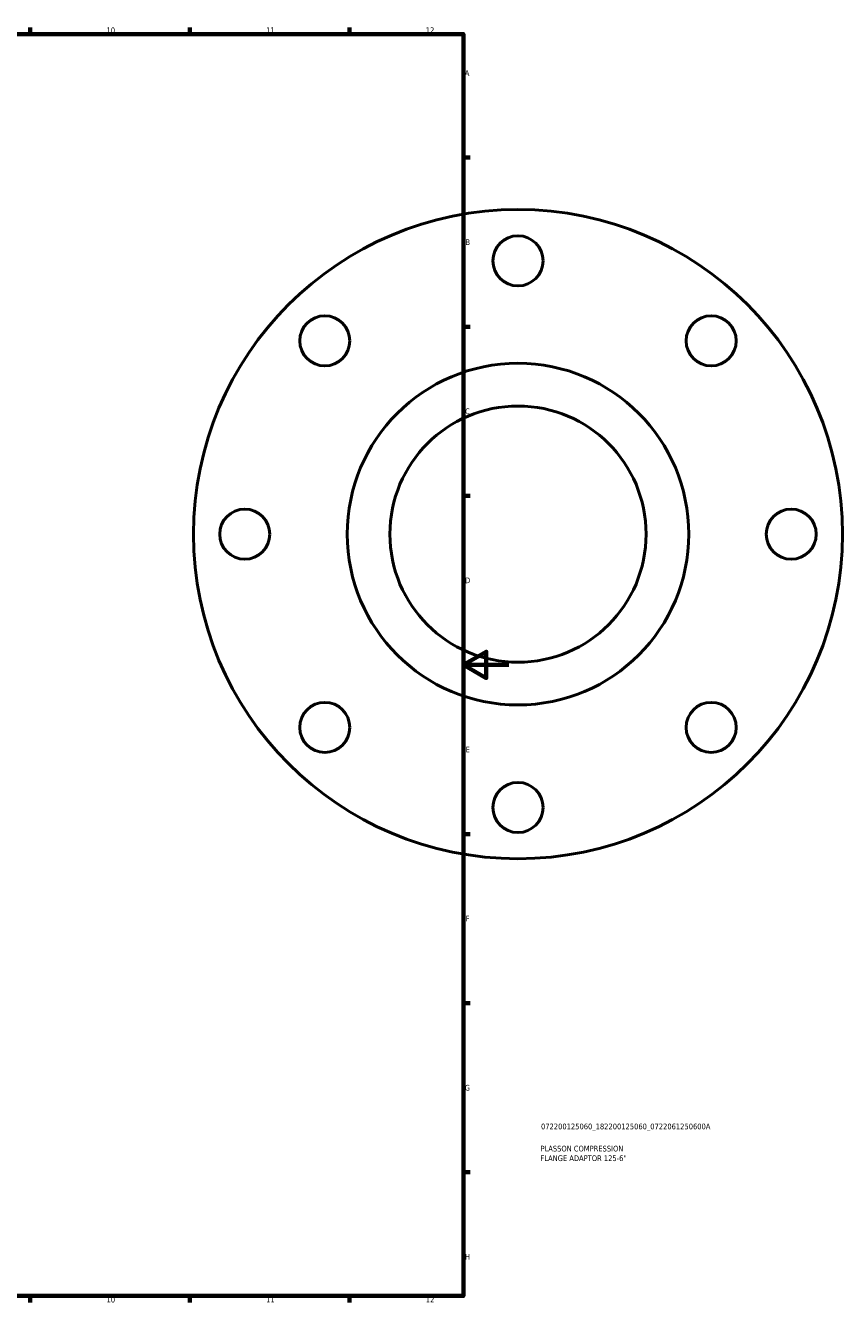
# Model space of a CAD drawing. Header units: millimetres. Extents: x -202 to 1216, y -175 to 952.
# Tile 6 of 7: x 629 to 987, y 17 to 578. Entities that reach past the tile are written whole.
import ezdxf

# ---------------------------------------------------------------- set-up
doc = ezdxf.new("R2010")
doc.units = ezdxf.units.MM
for name, color, linetype, lineweight in [('Border (ISO)', 7, 'Continuous', 70), ('Title (ISO)', 7, 'Continuous', 50), ('Visible (ISO)', 7, 'Continuous', 50)]:
    doc.layers.add(name, color=color, linetype=linetype, lineweight=lineweight)
doc.styles.add('Note Text (ISO)', font='tahoma.ttf')

# ---------------------------------------------------------------- blocks, each defined once
blk = doc.blocks.new('Borders Default Border')
at = {"layer": 'Border (ISO)'}
for p, q in [((630.75, 574), (630.75, 576.9)), ((700.83, 574), (700.83, 576.9)), ((770.92, 574), (770.92, 576.9)), ((821, 519.75), (823.9, 519.75)), ((821, 445.5), (823.9, 445.5)), ((821, 371.25), (823.9, 371.25)), ((821, 222.75), (823.9, 222.75)), ((821, 148.5), (823.9, 148.5)), ((821, 74.25), (823.9, 74.25)), ((630.75, 20), (630.75, 17.1)), ((700.83, 20), (700.83, 17.1)), ((770.92, 20), (770.92, 17.1))]:
    blk.add_line(p, q, dxfattribs=at)
at = {"layer": 'Border (ISO)', "flags": 128}
for points in [[(20, 20), (20, 574), (821, 574), (821, 20), (20, 20)], [(841, 297), (821, 297), (831, 302.77), (831, 291.23), (821, 297)]]:
    blk.add_lwpolyline(points, dxfattribs=at)
at = {"layer": 'Border (ISO)', "color": 232, "true_color": 0xca0064, "char_height": 2.5, "attachment_point": 7, "style": 'Note Text (ISO)'}
for s, insert in [('10', (664.29, 574.35)), ('11', (734.37, 574.4)), ('12', (804.46, 574.4)), ('A', (821.59, 555.62)), ('B', (821.89, 481.38)), ('C', (821.73, 407.08)), ('D', (821.73, 332.88)), ('E', (821.94, 258.63)), ('F', (822, 184.38)), ('G', (821.61, 110.08)), ('H', (821.74, 35.88)), ('10', (664.29, 17.05)), ('11', (734.37, 17.1)), ('12', (804.46, 17.1))]:
    blk.add_mtext(s, dxfattribs=dict(at, insert=insert))
blk = doc.blocks.new('Title Blocks ISO')
at = {"layer": 'Title (ISO)', "color": 232, "true_color": 0xca0064, "style": 'Note Text (ISO)'}
for tag, p in [('PART_NUMBER_001', (34.08, 73.13)), ('DESCRIPTION_001', (33.84, 63.4)), ('DESCRIPTION_002', (33.84, 59.18))]:
    blk.add_attdef(tag, p, '', height=2.5, dxfattribs=at)

msp = doc.modelspace()

# ---------------------------------------------------------------- linework, layer by layer
at = {"layer": 'Visible (ISO)'}
for centre, radius in [((844.964, 354.427), 142.5), ((844.964, 474.427), 11), ((760.111, 439.28), 11), ((929.817, 439.28), 11), ((844.964, 354.427), 75), ((844.964, 354.427), 56.25), ((724.964, 354.427), 11), ((964.964, 354.427), 11), ((760.111, 269.575), 11), ((929.817, 269.575), 11), ((844.964, 234.427), 11)]:
    msp.add_circle(centre, radius, dxfattribs=at)

# ---------------------------------------------------------------- block references
msp.add_blockref('Borders Default Border', (0, 0))
msp.add_blockref('Title Blocks ISO', (821, 20)).add_auto_attribs({'PART_NUMBER_001': '072200125060_182200125060_0722061250600A', 'DESCRIPTION_001': 'PLASSON COMPRESSION', 'DESCRIPTION_002': 'FLANGE ADAPTOR 125-6"'})

doc.saveas('drawing.dxf')
